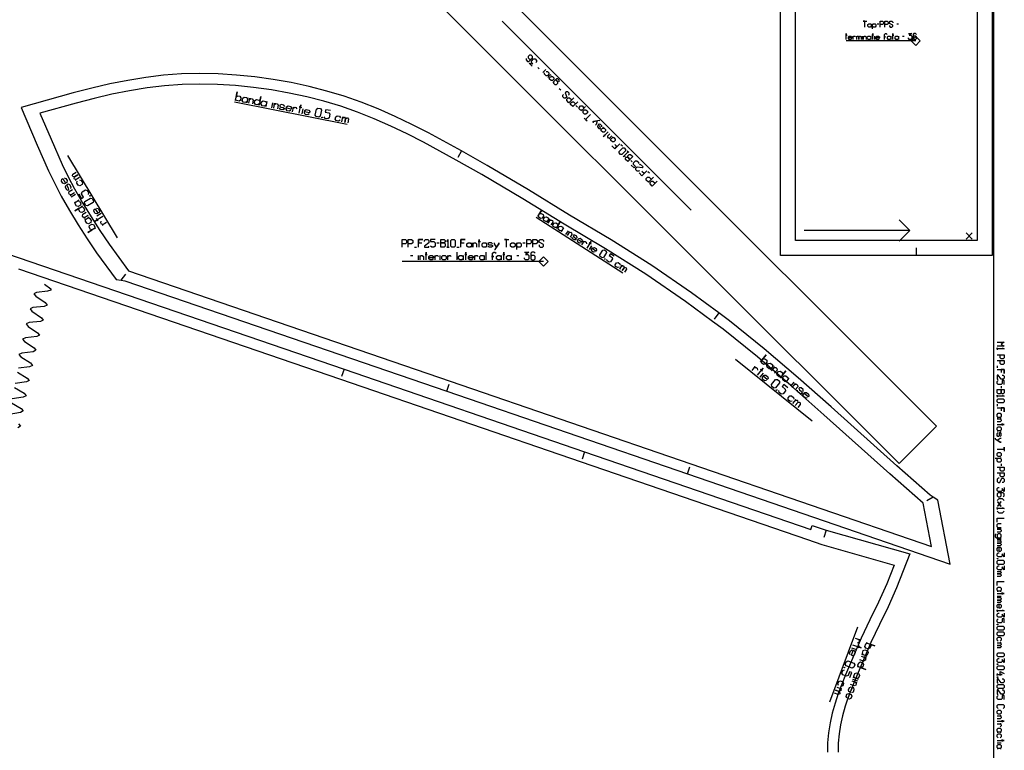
# Model space of a CAD drawing. Extents: x 0 to 3042, y 0 to 1350.
# Tile 12 of 13: x 2391 to 3042, y 541 to 1024. Entities that reach past the tile are written whole.
import ezdxf

# ---------------------------------------------------------------- set-up
doc = ezdxf.new("R2010")
doc.units = 0

msp = doc.modelspace()

# ---------------------------------------------------------------- linework, layer by layer
for p, q in [((2835.317, 898.322), (2710.309, 1023.329)), ((2958.305, 1021.551), (2959.416, 1021.551)), ((2971.361, 1021.551), (2972.472, 1021.551)), ((2948.444, 1011.217), (2948.444, 1013.44)), ((2956.777, 1011.217), (2956.777, 1013.44)), ((2975.111, 1013.44), (2976.222, 1013.44)), ((2734.864, 991.702), (2733.922, 992.645)), ((2739.107, 991.23), (2737.221, 989.345)), ((2742.407, 987.931), (2740.521, 986.045)), ((2749.007, 977.56), (2748.064, 978.503)), ((2533.381, 969.929), (2607.717, 955.026)), ((2760.085, 966.482), (2759.142, 967.425)), ((2789.783, 940.555), (2788.84, 941.497)), ((2455.98, 879.887), (2423.147, 934.446)), ((2683.419, 937.393), (2680.959, 933.04)), ((2796.383, 930.184), (2795.44, 931.127)), ((2807.697, 922.641), (2806.754, 923.584)), ((2732.764, 893.525), (2790.152, 856.8)), ((2979.896, 884.685), (2909.946, 884.685)), ((2652.296, 873.752), (2653.774, 873.752)), ((2667.079, 876.708), (2668.557, 876.708)), ((2680.383, 873.752), (2681.861, 873.752)), ((2723.992, 876.708), (2725.47, 876.708)), ((2984.372, 868.22), (2984.372, 873.219)), ((2649.709, 868.23), (2651.187, 868.23)), ((2654.883, 865.274), (2654.883, 868.23)), ((2669.296, 865.274), (2669.296, 868.23)), ((2680.383, 870.447), (2680.383, 865.274)), ((2699.6, 870.447), (2699.6, 865.274)), ((2719.926, 868.23), (2721.405, 868.23)), ((2458.433, 851.808), (2461.412, 855.824)), ((2853.578, 830.198), (2850.597, 826.184)), ((2864.542, 799.677), (2915.264, 758.751)), ((3037.706, 795.133), (3037.706, 793.8)), ((2605.786, 792.989), (2604.158, 788.262)), ((2673.73, 778.354), (2675.356, 783.083)), ((3040.372, 781.8), (3040.372, 780.466)), ((3037.706, 769.8), (3037.706, 768.466)), ((2764.83, 738.263), (2763.205, 733.535)), ((3040.372, 730.466), (3040.372, 729.133)), ((2832.771, 723.718), (2834.396, 728.447)), ((2995.397, 708.313), (2991.057, 705.832)), ((2924.605, 686.508), (2923.109, 681.737)), ((3037.706, 680.466), (3040.372, 680.466)), ((3037.706, 642.866), (3040.372, 642.866)), ((2945.361, 622.321), (2926.72, 572.708)), ((3037.706, 545.733), (3040.372, 545.733))]:
    msp.add_line(p, q)
for points in [[(7, 0), (3035.373, 0), (3035.373, 1350), (7, 1350), (7, 0)], [(3034.373, 1108.22), (3034.371, 868.221), (2984.372, 868.22), (2894.372, 868.221), (2894.373, 1108.22), (2894.372, 1348.221), (2984.372, 1348.22), (3034.371, 1348.221), (3034.373, 1108.22)], [(2972.783, 730.592), (2569.732, 1133.642), (2594.48, 1158.391), (2997.531, 755.34), (2972.783, 730.592)], [(2952.749, 1019.329), (2952.194, 1019.884), (2952.194, 1020.995), (2952.749, 1021.551), (2953.861, 1021.551), (2954.416, 1020.995), (2954.416, 1019.884), (2953.861, 1019.329), (2952.749, 1019.329)], [(2952.333, 1011.217), (2951.777, 1011.773), (2951.777, 1012.884), (2952.333, 1013.44), (2953.444, 1013.44), (2953.999, 1012.884), (2953.999, 1013.44), (2953.999, 1011.217), (2953.999, 1011.773), (2953.444, 1011.217), (2952.333, 1011.217)], [(2965.666, 1011.217), (2965.111, 1011.773), (2965.111, 1012.884), (2965.666, 1013.44), (2966.777, 1013.44), (2967.333, 1012.884), (2967.333, 1013.44), (2967.333, 1011.217), (2967.333, 1011.773), (2966.777, 1011.217), (2965.666, 1011.217)], [(2970.666, 1011.217), (2970.111, 1011.773), (2970.111, 1012.884), (2970.666, 1013.44), (2971.777, 1013.44), (2972.333, 1012.884), (2972.333, 1013.44), (2972.333, 1011.217), (2972.333, 1011.773), (2971.777, 1011.217), (2970.666, 1011.217)], [(3006.594, 664.001), (2998.452, 706.334), (2995.397, 708.313), (2993.256, 709.701), (2971.316, 729.006), (2927.777, 768.05), (2905.952, 787.385), (2883.615, 806.421), (2860.643, 824.947), (2853.578, 830.198), (2835.572, 843.552), (2809.255, 861.664), (2782.353, 878.528), (2754.9, 894.992), (2727.732, 911.641), (2700.332, 927.833), (2683.419, 937.393), (2661.581, 949.402), (2650.679, 954.958), (2639.557, 960.258), (2628.352, 965.177), (2617.123, 969.639), (2605.801, 973.618), (2594.368, 977.07), (2582.689, 980.059), (2570.821, 982.622), (2558.797, 984.751), (2546.719, 986.423), (2534.605, 987.632), (2522.444, 988.369), (2510.324, 988.618), (2498.296, 988.367), (2486.47, 987.54), (2474.622, 986.106), (2462.7, 984.134), (2450.869, 981.737), (2438.868, 978.943), (2426.684, 975.82), (2392.202, 966.264), (2402.775, 941.27), (2410.346, 924.214), (2414.43, 915.774), (2418.753, 907.546), (2424.234, 897.924), (2429.948, 888.53), (2435.934, 879.238), (2442.144, 870.076), (2455.001, 852.26), (2458.433, 851.808), (2460.835, 851.492), (2673.73, 778.354), (2832.771, 723.718), (3006.594, 664.001)], [(2744.528, 985.809), (2744.528, 984.867), (2743.585, 983.924), (2742.643, 983.924), (2741.7, 984.867), (2741.7, 985.809), (2741.228, 985.338), (2743.114, 987.224), (2742.643, 986.752), (2743.585, 986.752), (2744.528, 985.809)], [(2766.684, 963.653), (2766.684, 962.711), (2765.741, 961.768), (2764.799, 961.768), (2763.856, 962.711), (2763.856, 963.653), (2764.799, 964.596), (2765.741, 964.596), (2766.684, 963.653)], [(2778.705, 951.633), (2778.705, 950.69), (2777.762, 949.747), (2776.819, 949.747), (2775.877, 950.69), (2775.877, 951.633), (2775.405, 951.161), (2777.291, 953.047), (2776.819, 952.575), (2777.762, 952.575), (2778.705, 951.633)], [(2785.069, 945.269), (2785.069, 944.326), (2784.126, 943.383), (2783.183, 943.383), (2782.241, 944.326), (2782.241, 945.269), (2781.769, 944.797), (2783.655, 946.683), (2783.183, 946.212), (2784.126, 946.212), (2785.069, 945.269)], [(2791.904, 938.433), (2791.904, 937.491), (2789.547, 935.134), (2788.605, 935.134), (2787.662, 936.076), (2787.662, 937.019), (2790.019, 939.376), (2790.962, 939.376), (2791.904, 938.433)], [(2796.619, 933.719), (2793.319, 930.419), (2791.904, 931.834), (2791.904, 932.777), (2792.376, 933.248), (2793.319, 933.248), (2794.733, 931.834), (2793.319, 933.248), (2793.319, 934.191), (2794.262, 935.134), (2795.204, 935.134), (2796.619, 933.719)], [(2669.666, 873.752), (2669.666, 878.926), (2671.883, 878.926), (2672.622, 878.187), (2672.622, 877.447), (2671.883, 876.708), (2669.666, 876.708), (2671.883, 876.708), (2672.622, 875.969), (2672.622, 874.491), (2671.883, 873.752), (2669.666, 873.752)], [(2677.057, 873.752), (2676.318, 874.491), (2676.318, 878.187), (2677.057, 878.926), (2678.535, 878.926), (2679.274, 878.187), (2679.274, 874.491), (2678.535, 873.752), (2677.057, 873.752)], [(2687.774, 873.752), (2687.035, 874.491), (2687.035, 875.969), (2687.774, 876.708), (2689.252, 876.708), (2689.992, 875.969), (2689.992, 876.708), (2689.992, 873.752), (2689.992, 874.491), (2689.252, 873.752), (2687.774, 873.752)], [(2697.752, 873.752), (2697.013, 874.491), (2697.013, 875.969), (2697.752, 876.708), (2699.231, 876.708), (2699.97, 875.969), (2699.97, 876.708), (2699.97, 873.752), (2699.97, 874.491), (2699.231, 873.752), (2697.752, 873.752)], [(2716.6, 873.752), (2715.861, 874.491), (2715.861, 875.969), (2716.6, 876.708), (2718.079, 876.708), (2718.818, 875.969), (2718.818, 874.491), (2718.079, 873.752), (2716.6, 873.752)], [(2671.144, 865.274), (2670.405, 866.013), (2670.405, 867.491), (2671.144, 868.23), (2672.622, 868.23), (2673.361, 867.491), (2673.361, 866.013), (2672.622, 865.274), (2671.144, 865.274)], [(2682.231, 865.274), (2681.492, 866.013), (2681.492, 867.491), (2682.231, 868.23), (2683.709, 868.23), (2684.448, 867.491), (2684.448, 868.23), (2684.448, 865.274), (2684.448, 866.013), (2683.709, 865.274), (2682.231, 865.274)], [(2696.274, 865.274), (2695.535, 866.013), (2695.535, 867.491), (2696.274, 868.23), (2697.752, 868.23), (2698.492, 867.491), (2698.492, 868.23), (2698.492, 865.274), (2698.492, 866.013), (2697.752, 865.274), (2696.274, 865.274)], [(2707.361, 865.274), (2706.622, 866.013), (2706.622, 867.491), (2707.361, 868.23), (2708.839, 868.23), (2709.579, 867.491), (2709.579, 868.23), (2709.579, 865.274), (2709.579, 866.013), (2708.839, 865.274), (2707.361, 865.274)], [(2714.013, 865.274), (2713.274, 866.013), (2713.274, 867.491), (2714.013, 868.23), (2715.492, 868.23), (2716.231, 867.491), (2716.231, 868.23), (2716.231, 865.274), (2716.231, 866.013), (2715.492, 865.274), (2714.013, 865.274)], [(3037.706, 779.466), (3042.372, 779.466), (3042.372, 777.466), (3041.706, 776.8), (3041.039, 776.8), (3040.372, 777.466), (3040.372, 779.466), (3040.372, 777.466), (3039.706, 776.8), (3038.372, 776.8), (3037.706, 777.466), (3037.706, 779.466)], [(3037.706, 772.8), (3038.372, 773.466), (3041.706, 773.466), (3042.372, 772.8), (3042.372, 771.466), (3041.706, 770.8), (3038.372, 770.8), (3037.706, 771.466), (3037.706, 772.8)], [(3037.706, 763.133), (3038.372, 763.8), (3039.706, 763.8), (3040.372, 763.133), (3040.372, 761.8), (3039.706, 761.133), (3040.372, 761.133), (3037.706, 761.133), (3038.372, 761.133), (3037.706, 761.8), (3037.706, 763.133)], [(3037.706, 754.133), (3038.372, 754.8), (3039.706, 754.8), (3040.372, 754.133), (3040.372, 752.8), (3039.706, 752.133), (3040.372, 752.133), (3037.706, 752.133), (3038.372, 752.133), (3037.706, 752.8), (3037.706, 754.133)], [(3037.706, 737.133), (3038.372, 737.8), (3039.706, 737.8), (3040.372, 737.133), (3040.372, 735.8), (3039.706, 735.133), (3038.372, 735.133), (3037.706, 735.8), (3037.706, 737.133)], [(3037.706, 667.8), (3038.039, 667.8), (3038.039, 667.533), (3037.706, 667.533), (3037.706, 667.8)], [(3037.706, 665.866), (3038.372, 666.533), (3041.706, 666.533), (3042.372, 665.866), (3042.372, 664.533), (3041.706, 663.866), (3038.372, 663.866), (3037.706, 664.533), (3037.706, 665.866)], [(3037.706, 648.2), (3038.372, 648.866), (3039.706, 648.866), (3040.372, 648.2), (3040.372, 646.866), (3039.706, 646.2), (3040.372, 646.2), (3037.706, 646.2), (3038.372, 646.2), (3037.706, 646.866), (3037.706, 648.2)], [(3037.706, 624.2), (3038.039, 624.2), (3038.039, 623.933), (3037.706, 623.933), (3037.706, 624.2)], [(3037.706, 622.266), (3038.372, 622.933), (3041.706, 622.933), (3042.372, 622.266), (3042.372, 620.933), (3041.706, 620.266), (3038.372, 620.266), (3037.706, 620.933), (3037.706, 622.266)], [(3037.706, 618.6), (3038.372, 619.266), (3041.706, 619.266), (3042.372, 618.6), (3042.372, 617.266), (3041.706, 616.6), (3038.372, 616.6), (3037.706, 617.266), (3037.706, 618.6)], [(3037.706, 604.6), (3038.372, 605.266), (3041.706, 605.266), (3042.372, 604.6), (3042.372, 603.266), (3041.706, 602.6), (3038.372, 602.6), (3037.706, 603.266), (3037.706, 604.6)], [(3037.706, 597.933), (3038.039, 597.933), (3038.039, 597.666), (3037.706, 597.666), (3037.706, 597.933)], [(3037.706, 596), (3038.372, 596.666), (3041.706, 596.666), (3042.372, 596), (3042.372, 594.666), (3041.706, 594), (3038.372, 594), (3037.706, 594.666), (3037.706, 596)], [(3037.706, 589.333), (3038.039, 589.333), (3038.039, 589.066), (3037.706, 589.066), (3037.706, 589.333)], [(3037.706, 583.733), (3038.372, 584.4), (3041.706, 584.4), (3042.372, 583.733), (3042.372, 582.4), (3041.706, 581.733), (3038.372, 581.733), (3037.706, 582.4), (3037.706, 583.733)], [(3037.706, 566.733), (3038.372, 567.4), (3039.706, 567.4), (3040.372, 566.733), (3040.372, 565.4), (3039.706, 564.733), (3038.372, 564.733), (3037.706, 565.4), (3037.706, 566.733)], [(3037.706, 554.733), (3038.372, 555.4), (3039.706, 555.4), (3040.372, 554.733), (3040.372, 553.4), (3039.706, 552.733), (3040.372, 552.733), (3037.706, 552.733), (3038.372, 552.733), (3037.706, 553.4), (3037.706, 554.733)], [(3037.706, 544.066), (3038.372, 544.733), (3039.706, 544.733), (3040.372, 544.066), (3040.372, 542.733), (3039.706, 542.066), (3040.372, 542.066), (3037.706, 542.066), (3038.372, 542.066), (3037.706, 542.733), (3037.706, 544.066)]]:
    msp.add_lwpolyline(points, close=True)
for points in [[(2950.249, 1019.329), (2950.249, 1023.217), (2949.138, 1023.217), (2951.361, 1023.217)], [(2960.249, 1019.329), (2960.249, 1023.217), (2961.916, 1023.217), (2962.472, 1022.662), (2962.472, 1021.551), (2961.916, 1020.995), (2960.249, 1020.995)], [(2963.305, 1019.329), (2963.305, 1023.217), (2964.972, 1023.217), (2965.527, 1022.662), (2965.527, 1021.551), (2964.972, 1020.995), (2963.305, 1020.995)], [(2966.361, 1020.44), (2966.361, 1019.884), (2966.916, 1019.329), (2968.027, 1019.329), (2968.583, 1019.884), (2968.583, 1020.717), (2966.361, 1021.829), (2966.361, 1022.662), (2966.916, 1023.217), (2968.027, 1023.217), (2968.583, 1022.662), (2968.583, 1022.106)], [(2955.249, 1018.217), (2955.249, 1021.551), (2955.249, 1020.995), (2955.805, 1021.551), (2956.916, 1021.551), (2957.472, 1020.995), (2957.472, 1019.884), (2956.916, 1019.329), (2955.805, 1019.329), (2955.249, 1019.884)], [(2937.888, 1011.217), (2937.888, 1015.106), (2937.888, 1013.995), (2937.333, 1013.995), (2938.444, 1013.995)], [(2941.499, 1011.773), (2940.944, 1011.217), (2939.833, 1011.217), (2939.277, 1011.773), (2939.277, 1012.884), (2939.833, 1013.44), (2940.944, 1013.44), (2941.499, 1012.884), (2941.499, 1012.329), (2939.277, 1012.329)], [(2942.333, 1011.217), (2942.333, 1013.44), (2942.333, 1012.884), (2942.888, 1013.44), (2943.444, 1013.44), (2943.999, 1012.884)], [(2944.833, 1011.217), (2944.833, 1013.44), (2944.833, 1012.884), (2945.388, 1013.44), (2945.666, 1013.44), (2946.222, 1012.884), (2946.222, 1011.217), (2946.222, 1012.884), (2946.777, 1013.44), (2947.055, 1013.44), (2947.611, 1012.884), (2947.611, 1011.217)], [(2949.277, 1011.217), (2949.277, 1013.44), (2949.277, 1012.884), (2949.833, 1013.44), (2950.388, 1013.44), (2950.944, 1012.884), (2950.944, 1011.217)], [(2955.388, 1011.217), (2955.388, 1015.106), (2955.388, 1013.995), (2954.833, 1013.995), (2955.944, 1013.995)], [(2959.833, 1011.773), (2959.277, 1011.217), (2958.166, 1011.217), (2957.611, 1011.773), (2957.611, 1012.884), (2958.166, 1013.44), (2959.277, 1013.44), (2959.833, 1012.884), (2959.833, 1012.329), (2957.611, 1012.329)], [(2963.166, 1011.217), (2963.166, 1012.884), (2963.722, 1012.884), (2962.611, 1012.884), (2963.166, 1012.884), (2963.166, 1014.551), (2963.722, 1015.106), (2964.277, 1015.106), (2964.833, 1014.551)], [(2968.722, 1011.217), (2968.722, 1015.106), (2968.722, 1013.995), (2968.166, 1013.995), (2969.277, 1013.995)], [(2978.999, 1015.106), (2981.222, 1015.106), (2979.555, 1013.995), (2980.666, 1013.995), (2981.222, 1013.44), (2981.222, 1011.773), (2980.666, 1011.217), (2979.555, 1011.217), (2978.999, 1011.773), (2978.999, 1012.329)], [(2984.277, 1014.551), (2983.722, 1015.106), (2982.611, 1015.106), (2982.055, 1014.551), (2982.055, 1011.773), (2982.611, 1011.217), (2983.722, 1011.217), (2984.277, 1011.773), (2984.277, 1012.884), (2983.722, 1013.44), (2982.611, 1013.44), (2982.055, 1012.884)], [(2726.143, 998.537), (2726.143, 997.594), (2727.086, 996.652), (2728.029, 996.652), (2730.386, 999.009), (2730.386, 999.951), (2729.443, 1000.894), (2728.5, 1000.894), (2727.558, 999.951), (2727.558, 999.009), (2728.5, 998.066), (2729.443, 998.066)], [(2730.15, 993.587), (2728.265, 995.473), (2730.622, 995.002), (2729.679, 995.944), (2729.679, 996.887), (2731.093, 998.301), (2732.036, 998.301), (2732.979, 997.359), (2732.979, 996.416), (2732.507, 995.944)], [(2739.343, 990.052), (2740.285, 990.052), (2741.228, 989.109), (2741.228, 988.166), (2740.285, 987.224), (2739.343, 987.224), (2738.4, 988.166), (2738.4, 989.109)], [(2748.064, 983.217), (2748.064, 984.159), (2747.121, 985.102), (2746.178, 985.102), (2743.821, 982.745), (2744.292, 983.217), (2744.292, 982.274), (2745.235, 981.331), (2746.178, 981.331), (2747.121, 982.274), (2747.121, 983.217), (2746.178, 984.159), (2745.235, 984.159)], [(2754.192, 974.26), (2754.663, 974.731), (2754.663, 975.674), (2753.721, 976.617), (2752.778, 976.617), (2752.071, 975.91), (2753.013, 973.081), (2752.306, 972.374), (2751.364, 972.374), (2750.421, 973.317), (2750.421, 974.26), (2750.892, 974.731)], [(2757.728, 972.61), (2754.428, 969.31), (2753.013, 970.724), (2753.013, 971.667), (2753.956, 972.61), (2754.899, 972.61), (2756.313, 971.196)], [(2760.32, 970.017), (2757.02, 966.717), (2755.606, 968.132), (2755.606, 969.075), (2756.549, 970.017), (2757.492, 970.017), (2758.906, 968.603)], [(2765.506, 966.718), (2762.677, 963.889), (2763.149, 964.36), (2762.206, 964.36), (2761.263, 965.303), (2761.263, 966.246), (2762.206, 967.189), (2763.149, 967.189), (2764.091, 966.246), (2764.091, 965.303)], [(2768.806, 961.532), (2765.506, 958.232), (2766.449, 957.289), (2764.563, 959.175)], [(2774.934, 957.289), (2774.604, 957.619), (2770.691, 956.818), (2770.22, 956.347), (2770.691, 956.818), (2773.048, 957.289), (2772.577, 954.932), (2772.105, 954.461)], [(2773.284, 954.225), (2773.284, 953.283), (2774.227, 952.34), (2775.028, 952.198), (2775.405, 952.575), (2775.17, 953.283), (2774.227, 954.225), (2773.991, 954.932), (2774.368, 955.31), (2775.17, 955.168), (2776.112, 954.225), (2776.112, 953.283)], [(2780.355, 949.983), (2777.055, 946.683), (2777.998, 947.626), (2778.469, 947.154), (2777.527, 948.097)], [(2782.948, 947.39), (2781.062, 945.504), (2781.534, 945.976), (2780.591, 945.976), (2780.119, 946.447), (2780.119, 947.39), (2781.534, 948.804)], [(2788.133, 942.205), (2784.833, 938.905), (2782.948, 940.79), (2784.833, 938.905), (2786.248, 940.319), (2784.833, 941.733)], [(2791.669, 933.955), (2790.255, 933.484), (2793.554, 936.783), (2794.026, 936.312), (2793.083, 937.255)], [(2795.676, 928.062), (2797.561, 926.177), (2798.504, 927.12), (2797.09, 928.534), (2797.09, 929.477), (2798.504, 930.891), (2799.447, 930.891), (2800.39, 929.948), (2800.39, 929.005)], [(2801.097, 924.527), (2800.626, 924.056), (2799.683, 924.056), (2798.74, 924.998), (2798.74, 925.941), (2799.683, 926.884), (2802.983, 926.413), (2803.454, 926.884), (2801.568, 928.77), (2801.097, 928.298)], [(2806.047, 924.291), (2802.747, 920.991), (2800.861, 922.877), (2802.747, 920.991), (2804.161, 922.406), (2802.747, 923.82)], [(2810.289, 920.049), (2806.99, 916.749), (2805.575, 918.163), (2805.575, 919.106), (2806.518, 920.049), (2807.461, 920.049), (2808.875, 918.634)], [(2812.882, 917.456), (2809.582, 914.156), (2808.168, 915.57), (2808.168, 916.513), (2809.111, 917.456), (2810.054, 917.456), (2811.468, 916.042)], [(2972.824, 877.614), (2979.896, 884.685), (2972.824, 891.757)], [(2644.166, 873.752), (2644.166, 878.926), (2646.383, 878.926), (2647.122, 878.187), (2647.122, 876.708), (2646.383, 875.969), (2644.166, 875.969)], [(2648.231, 873.752), (2648.231, 878.926), (2650.448, 878.926), (2651.187, 878.187), (2651.187, 876.708), (2650.448, 875.969), (2648.231, 875.969)], [(2654.883, 873.752), (2654.883, 878.926), (2657.839, 878.926), (2654.883, 878.926), (2654.883, 876.708), (2657.1, 876.708)], [(2658.948, 877.447), (2658.948, 878.187), (2659.687, 878.926), (2661.166, 878.926), (2661.905, 878.187), (2661.905, 876.708), (2658.948, 874.491), (2658.948, 873.752), (2661.905, 873.752), (2661.905, 874.491)], [(2665.97, 878.926), (2663.013, 878.926), (2663.013, 877.447), (2665.231, 877.447), (2665.97, 876.708), (2665.97, 874.491), (2665.231, 873.752), (2663.752, 873.752), (2663.013, 874.491)], [(2673.731, 877.447), (2674.47, 878.926), (2674.47, 873.752), (2673.731, 873.752), (2675.209, 873.752)], [(2682.97, 873.752), (2682.97, 878.926), (2685.926, 878.926), (2682.97, 878.926), (2682.97, 876.708), (2685.187, 876.708)], [(2691.1, 873.752), (2691.1, 876.708), (2691.1, 875.969), (2691.839, 876.708), (2692.579, 876.708), (2693.318, 875.969), (2693.318, 873.752)], [(2695.166, 873.752), (2695.166, 878.926), (2695.166, 877.447), (2694.426, 877.447), (2695.905, 877.447)], [(2704.035, 875.969), (2703.296, 876.708), (2701.818, 876.708), (2701.079, 876.191), (2701.079, 875.6), (2701.818, 875.23), (2703.296, 875.23), (2704.035, 874.86), (2704.035, 874.269), (2703.296, 873.752), (2701.818, 873.752), (2701.079, 874.491)], [(2705.144, 872.274), (2705.661, 872.274), (2708.1, 875.969), (2708.1, 876.708), (2708.1, 875.969), (2706.622, 873.752), (2705.144, 875.969), (2705.144, 876.708)], [(2713.274, 873.752), (2713.274, 878.926), (2711.796, 878.926), (2714.752, 878.926)], [(2719.926, 872.274), (2719.926, 876.708), (2719.926, 875.969), (2720.666, 876.708), (2722.144, 876.708), (2722.883, 875.969), (2722.883, 874.491), (2722.144, 873.752), (2720.666, 873.752), (2719.926, 874.491)], [(2726.579, 873.752), (2726.579, 878.926), (2728.796, 878.926), (2729.535, 878.187), (2729.535, 876.708), (2728.796, 875.969), (2726.579, 875.969)], [(2730.644, 873.752), (2730.644, 878.926), (2732.861, 878.926), (2733.6, 878.187), (2733.6, 876.708), (2732.861, 875.969), (2730.644, 875.969)], [(2734.709, 875.23), (2734.709, 874.491), (2735.448, 873.752), (2736.926, 873.752), (2737.666, 874.491), (2737.666, 875.6), (2734.709, 877.078), (2734.709, 878.187), (2735.448, 878.926), (2736.926, 878.926), (2737.666, 878.187), (2737.666, 877.447)], [(2382.544, 869.549), (2605.786, 792.989), (2764.83, 738.263), (2914.445, 686.829), (2915.421, 689.666), (2924.605, 686.508), (2979.955, 670.793), (2971.155, 648.246), (2965.615, 635.852), (2959.788, 624.097), (2954.176, 612.181), (2943.867, 588.031), (2939.184, 576.068), (2937.117, 569.974), (2935.358, 563.743), (2934.042, 557.729), (2933.093, 551.631), (2932.542, 545.459), (2932.427, 539.514)], [(2655.992, 865.274), (2655.992, 868.23), (2655.992, 867.491), (2656.731, 868.23), (2657.47, 868.23), (2658.209, 867.491), (2658.209, 865.274)], [(2660.057, 865.274), (2660.057, 870.447), (2660.057, 868.969), (2659.318, 868.969), (2660.796, 868.969)], [(2664.861, 866.013), (2664.122, 865.274), (2662.644, 865.274), (2661.905, 866.013), (2661.905, 867.491), (2662.644, 868.23), (2664.122, 868.23), (2664.861, 867.491), (2664.861, 866.752), (2661.905, 866.752)], [(2665.97, 865.274), (2665.97, 868.23), (2665.97, 867.491), (2666.709, 868.23), (2667.448, 868.23), (2668.187, 867.491)], [(2674.47, 865.274), (2674.47, 868.23), (2674.47, 867.491), (2675.209, 868.23), (2675.948, 868.23), (2676.687, 867.491)], [(2686.296, 865.274), (2686.296, 870.447), (2686.296, 868.969), (2685.557, 868.969), (2687.035, 868.969)], [(2691.1, 866.013), (2690.361, 865.274), (2688.883, 865.274), (2688.144, 866.013), (2688.144, 867.491), (2688.883, 868.23), (2690.361, 868.23), (2691.1, 867.491), (2691.1, 866.752), (2688.144, 866.752)], [(2692.209, 865.274), (2692.209, 868.23), (2692.209, 867.491), (2692.948, 868.23), (2693.687, 868.23), (2694.426, 867.491)], [(2704.035, 865.274), (2704.035, 867.491), (2704.774, 867.491), (2703.296, 867.491), (2704.035, 867.491), (2704.035, 869.708), (2704.774, 870.447), (2705.513, 870.447), (2706.252, 869.708)], [(2711.426, 865.274), (2711.426, 870.447), (2711.426, 868.969), (2710.687, 868.969), (2712.166, 868.969)], [(2725.1, 870.447), (2728.057, 870.447), (2725.839, 868.969), (2727.318, 868.969), (2728.057, 868.23), (2728.057, 866.013), (2727.318, 865.274), (2725.839, 865.274), (2725.1, 866.013), (2725.1, 866.752)], [(2732.122, 869.708), (2731.383, 870.447), (2729.905, 870.447), (2729.166, 869.708), (2729.166, 866.013), (2729.905, 865.274), (2731.383, 865.274), (2732.122, 866.013), (2732.122, 867.491), (2731.383, 868.23), (2729.905, 868.23), (2729.166, 867.491)], [(3037.706, 810.8), (3042.373, 810.8), (3040.373, 809.466), (3042.373, 808.133), (3037.706, 808.133)], [(3041.039, 807.133), (3042.373, 806.466), (3037.706, 806.466), (3037.706, 807.133), (3037.706, 805.8)], [(3037.706, 802.466), (3042.373, 802.466), (3042.373, 800.466), (3041.706, 799.8), (3040.373, 799.8), (3039.706, 800.466), (3039.706, 802.466)], [(3037.706, 798.8), (3042.373, 798.8), (3042.373, 796.8), (3041.706, 796.133), (3040.373, 796.133), (3039.706, 796.8), (3039.706, 798.8)], [(3037.706, 792.8), (3042.373, 792.8), (3042.373, 790.133), (3042.373, 792.8), (3040.373, 792.8), (3040.373, 790.8)], [(3041.039, 789.133), (3041.706, 789.133), (3042.372, 788.466), (3042.372, 787.133), (3041.706, 786.466), (3040.372, 786.466), (3038.372, 789.133), (3037.706, 789.133), (3037.706, 786.466), (3038.372, 786.466)], [(3042.372, 782.8), (3042.372, 785.466), (3041.039, 785.466), (3041.039, 783.466), (3040.372, 782.8), (3038.372, 782.8), (3037.706, 783.466), (3037.706, 784.8), (3038.372, 785.466)], [(3041.039, 775.8), (3042.372, 775.133), (3037.706, 775.133), (3037.706, 775.8), (3037.706, 774.466)], [(3037.706, 767.466), (3042.372, 767.466), (3042.372, 764.8), (3042.372, 767.466), (3040.372, 767.466), (3040.372, 765.466)], [(3037.706, 760.133), (3040.372, 760.133), (3039.706, 760.133), (3040.372, 759.466), (3040.372, 758.8), (3039.706, 758.133), (3037.706, 758.133)], [(3037.706, 756.466), (3042.372, 756.466), (3041.039, 756.466), (3041.039, 757.133), (3041.039, 755.8)], [(3039.706, 748.466), (3040.372, 749.133), (3040.372, 750.466), (3039.906, 751.133), (3039.372, 751.133), (3039.039, 750.466), (3039.039, 749.133), (3038.706, 748.466), (3038.172, 748.466), (3037.706, 749.133), (3037.706, 750.466), (3038.372, 751.133)], [(3036.372, 747.466), (3036.372, 747), (3039.706, 744.8), (3040.372, 744.8), (3039.706, 744.8), (3037.706, 746.133), (3039.706, 747.466), (3040.372, 747.466)], [(3037.706, 740.133), (3042.372, 740.133), (3042.372, 741.466), (3042.372, 738.8)], [(3036.372, 734.133), (3040.372, 734.133), (3039.706, 734.133), (3040.372, 733.466), (3040.372, 732.133), (3039.706, 731.466), (3038.372, 731.466), (3037.706, 732.133), (3037.706, 733.466), (3038.372, 734.133)], [(3037.706, 728.133), (3042.372, 728.133), (3042.372, 726.133), (3041.706, 725.466), (3040.372, 725.466), (3039.706, 726.133), (3039.706, 728.133)], [(3037.706, 724.466), (3042.372, 724.466), (3042.372, 722.466), (3041.706, 721.8), (3040.372, 721.8), (3039.706, 722.466), (3039.706, 724.466)], [(3039.039, 720.8), (3038.372, 720.8), (3037.706, 720.133), (3037.706, 718.8), (3038.372, 718.133), (3039.372, 718.133), (3040.706, 720.8), (3041.706, 720.8), (3042.372, 720.133), (3042.372, 718.8), (3041.706, 718.133), (3041.039, 718.133)], [(3042.372, 714.8), (3042.372, 712.133), (3041.039, 714.133), (3041.039, 712.8), (3040.372, 712.133), (3038.372, 712.133), (3037.706, 712.8), (3037.706, 714.133), (3038.372, 714.8), (3039.039, 714.8)], [(3041.706, 708.466), (3042.372, 709.133), (3042.372, 710.466), (3041.706, 711.133), (3038.372, 711.133), (3037.706, 710.466), (3037.706, 709.133), (3038.372, 708.466), (3039.706, 708.466), (3040.372, 709.133), (3040.372, 710.466), (3039.706, 711.133)], [(3037.706, 706.133), (3039.039, 707.466), (3041.039, 707.466), (3042.372, 706.133)], [(3037.706, 705.133), (3037.906, 705.133), (3040.172, 702.466), (3040.372, 702.466), (3040.172, 702.466), (3039.039, 703.8), (3040.172, 705.133), (3040.372, 705.133), (3040.172, 705.133), (3037.906, 702.466), (3037.706, 702.466)], [(3041.039, 701.466), (3042.372, 700.8), (3037.706, 700.8), (3037.706, 701.466), (3037.706, 700.133)], [(3042.372, 699.133), (3041.039, 697.8), (3039.039, 697.8), (3037.706, 699.133)], [(3037.706, 691.8), (3037.706, 694.466), (3042.372, 694.466)], [(3037.706, 688.133), (3040.372, 688.133), (3038.372, 688.133), (3037.706, 688.8), (3037.706, 690.133), (3038.372, 690.8), (3040.372, 690.8)], [(3037.039, 684.133), (3036.372, 683.466), (3036.372, 682.133), (3037.039, 681.466), (3040.372, 681.466), (3039.706, 681.466), (3040.372, 682.133), (3040.372, 683.466), (3039.706, 684.133), (3038.372, 684.133), (3037.706, 683.466), (3037.706, 682.133), (3038.372, 681.466)], [(3037.706, 687.133), (3040.372, 687.133), (3039.706, 687.133), (3040.372, 686.466), (3040.372, 685.8), (3039.706, 685.133), (3037.706, 685.133)], [(3037.706, 679.466), (3040.372, 679.466), (3039.706, 679.466), (3040.372, 678.8), (3040.372, 678.466), (3039.706, 677.8), (3037.706, 677.8), (3039.706, 677.8), (3040.372, 677.133), (3040.372, 676.8), (3039.706, 676.133), (3037.706, 676.133)], [(3038.372, 672.466), (3037.706, 673.133), (3037.706, 674.466), (3038.372, 675.133), (3039.706, 675.133), (3040.372, 674.466), (3040.372, 673.133), (3039.706, 672.466), (3039.039, 672.466), (3039.039, 675.133)], [(3042.372, 671.466), (3042.372, 668.8), (3041.039, 670.8), (3041.039, 669.466), (3040.372, 668.8), (3038.372, 668.8), (3037.706, 669.466), (3037.706, 670.8), (3038.372, 671.466), (3039.039, 671.466)], [(3042.372, 662.866), (3042.372, 660.2), (3041.039, 662.2), (3041.039, 660.866), (3040.372, 660.2), (3038.372, 660.2), (3037.706, 660.866), (3037.706, 662.2), (3038.372, 662.866), (3039.039, 662.866)], [(3037.706, 659.2), (3040.372, 659.2), (3039.706, 659.2), (3040.372, 658.533), (3040.372, 658.2), (3039.706, 657.533), (3037.706, 657.533), (3039.706, 657.533), (3040.372, 656.866), (3040.372, 656.533), (3039.706, 655.866), (3037.706, 655.866)], [(3037.706, 649.866), (3037.706, 652.533), (3042.372, 652.533)], [(3037.706, 644.533), (3042.372, 644.533), (3041.039, 644.533), (3041.039, 645.2), (3041.039, 643.866)], [(3037.706, 641.866), (3040.372, 641.866), (3039.706, 641.866), (3040.372, 641.2), (3040.372, 640.866), (3039.706, 640.2), (3037.706, 640.2), (3039.706, 640.2), (3040.372, 639.533), (3040.372, 639.2), (3039.706, 638.533), (3037.706, 638.533)], [(3038.372, 634.866), (3037.706, 635.533), (3037.706, 636.866), (3038.372, 637.533), (3039.706, 637.533), (3040.372, 636.866), (3040.372, 635.533), (3039.706, 634.866), (3039.039, 634.866), (3039.039, 637.533)], [(3041.039, 633.866), (3042.372, 633.2), (3037.706, 633.2), (3037.706, 633.866), (3037.706, 632.533)], [(3042.372, 631.533), (3042.372, 628.866), (3041.039, 630.866), (3041.039, 629.533), (3040.372, 628.866), (3038.372, 628.866), (3037.706, 629.533), (3037.706, 630.866), (3038.372, 631.533), (3039.039, 631.533)], [(3042.372, 625.2), (3042.372, 627.866), (3041.039, 627.866), (3041.039, 625.866), (3040.372, 625.2), (3038.372, 625.2), (3037.706, 625.866), (3037.706, 627.2), (3038.372, 627.866)], [(3038.372, 612.933), (3037.706, 613.6), (3037.706, 614.933), (3038.372, 615.6), (3039.706, 615.6), (3040.372, 614.933), (3040.372, 613.6), (3039.706, 612.933)], [(3037.706, 611.933), (3040.372, 611.933), (3039.706, 611.933), (3040.372, 611.266), (3040.372, 610.933), (3039.706, 610.266), (3037.706, 610.266), (3039.706, 610.266), (3040.372, 609.6), (3040.372, 609.266), (3039.706, 608.6), (3037.706, 608.6)], [(3042.372, 601.6), (3042.372, 598.933), (3041.039, 600.933), (3041.039, 599.6), (3040.372, 598.933), (3038.372, 598.933), (3037.706, 599.6), (3037.706, 600.933), (3038.372, 601.6), (3039.039, 601.6)], [(3037.706, 591.666), (3037.706, 590.333), (3037.706, 591), (3041.039, 591), (3039.706, 591), (3039.706, 590.333), (3039.706, 593), (3042.372, 591.666)], [(3041.039, 588.066), (3041.706, 588.066), (3042.372, 587.4), (3042.372, 586.066), (3041.706, 585.4), (3040.372, 585.4), (3038.372, 588.066), (3037.706, 588.066), (3037.706, 585.4), (3038.372, 585.4)], [(3041.039, 580.733), (3041.706, 580.733), (3042.372, 580.066), (3042.372, 578.733), (3041.706, 578.066), (3040.372, 578.066), (3038.372, 580.733), (3037.706, 580.733), (3037.706, 578.066), (3038.372, 578.066)], [(3042.372, 574.4), (3042.372, 577.066), (3041.039, 577.066), (3041.039, 575.066), (3040.372, 574.4), (3038.372, 574.4), (3037.706, 575.066), (3037.706, 576.4), (3038.372, 577.066)], [(3038.372, 568.4), (3037.706, 569.066), (3037.706, 570.4), (3038.372, 571.066), (3041.706, 571.066), (3042.372, 570.4), (3042.372, 569.066), (3041.706, 568.4)], [(3037.706, 563.733), (3040.372, 563.733), (3039.706, 563.733), (3040.372, 563.066), (3040.372, 562.4), (3039.706, 561.733), (3037.706, 561.733)], [(3037.706, 560.066), (3042.372, 560.066), (3041.039, 560.066), (3041.039, 560.733), (3041.039, 559.4)], [(3037.706, 558.4), (3040.372, 558.4), (3039.706, 558.4), (3040.372, 557.733), (3040.372, 557.066), (3039.706, 556.4)], [(3038.372, 549.066), (3037.706, 549.733), (3037.706, 551.066), (3038.372, 551.733), (3039.706, 551.733), (3040.372, 551.066), (3040.372, 549.733), (3039.706, 549.066)], [(3037.706, 547.4), (3042.372, 547.4), (3041.039, 547.4), (3041.039, 548.066), (3041.039, 546.733)]]:
    msp.add_lwpolyline(points)
at = {"layer": '1'}
for p, q in [((2983.769, 1010.218), (2937.842, 1010.218)), ((2558.022, 966.008), (2558.667, 969.226)), ((2578.135, 961.976), (2578.78, 965.194)), ((2428.198, 908.596), (2425.261, 906.829)), ((2445.144, 895.952), (2442.207, 894.184)), ((2752.499, 882.082), (2754.089, 884.567)), ((3017.073, 883.126), (3021.073, 879.126)), ((3017.073, 879.126), (3021.073, 883.126)), ((2768.026, 872.146), (2769.616, 874.63)), ((2737.666, 864.274), (2644.166, 864.274)), ((2880.887, 787.772), (2883.04, 790.441)), ((2901.174, 781.683), (2903.327, 784.352)), ((2941.312, 608.702), (2944.521, 607.496)), ((2942.062, 587.953), (2945.272, 586.747))]:
    msp.add_line(p, q, dxfattribs=at)
for points in [[(3024.373, 1108.22), (3024.373, 878.22), (2984.373, 878.22), (2904.373, 878.22), (2904.373, 1108.22), (2904.373, 1338.22), (2984.373, 1338.22), (3024.373, 1338.22), (3024.373, 1108.22)], [(2983.769, 1007.218), (2986.769, 1010.218), (2983.769, 1013.218), (2980.769, 1010.218), (2983.769, 1007.218)], [(2994.166, 675.674), (2988.633, 704.445), (2966.693, 723.751), (2923.104, 762.838), (2901.311, 782.146), (2879.076, 801.093), (2856.36, 819.413), (2849.406, 824.578), (2831.503, 837.858), (2805.413, 855.816), (2778.636, 872.596), (2751.301, 888.988), (2724.076, 905.672), (2696.772, 921.807), (2679.975, 931.299), (2658.307, 943.217), (2647.502, 948.721), (2636.645, 953.894), (2625.652, 958.72), (2614.67, 963.084), (2603.63, 966.966), (2592.49, 970.329), (2581.083, 973.248), (2569.473, 975.755), (2557.707, 977.838), (2545.892, 979.474), (2534.046, 980.656), (2522.161, 981.376), (2510.325, 981.619), (2498.613, 981.376), (2487.136, 980.574), (2475.615, 979.178), (2463.967, 977.251), (2452.262, 974.877), (2440.458, 972.125), (2428.554, 969.075), (2404.672, 962.456), (2411.986, 945.166), (2419.418, 928.42), (2423.358, 920.277), (2427.525, 912.346), (2432.851, 902.998), (2438.424, 893.837), (2444.277, 884.751), (2450.339, 875.807), (2463.11, 858.112), (2676.005, 784.975), (2835.046, 730.338), (2994.166, 675.674)], [(2534.692, 970.686), (2534.048, 971.651), (2533.887, 970.847), (2535.016, 976.478), (2534.371, 973.26), (2535.337, 973.904), (2536.946, 973.581), (2537.589, 972.615), (2537.266, 971.006), (2536.301, 970.363), (2534.692, 970.686)], [(2539.116, 969.798), (2538.473, 970.764), (2538.796, 972.373), (2539.762, 973.016), (2541.371, 972.694), (2542.014, 971.728), (2542.175, 972.533), (2541.53, 969.315), (2541.691, 970.119), (2540.725, 969.476), (2539.116, 969.798)], [(2547.161, 968.186), (2546.518, 969.151), (2546.841, 970.76), (2547.807, 971.404), (2549.416, 971.081), (2550.059, 970.115), (2550.704, 973.333), (2549.575, 967.702), (2549.736, 968.506), (2548.77, 967.863), (2547.161, 968.186)], [(2551.586, 967.298), (2550.943, 968.264), (2551.266, 969.873), (2552.231, 970.516), (2553.84, 970.194), (2554.484, 969.228), (2554.645, 970.033), (2554, 966.815), (2554.161, 967.619), (2553.195, 966.976), (2551.586, 967.298)], [(2587.387, 960.121), (2586.743, 961.087), (2587.55, 965.109), (2588.516, 965.753), (2590.125, 965.43), (2590.768, 964.464), (2589.961, 960.442), (2588.996, 959.799), (2587.387, 960.121)], [(2591.007, 959.395), (2591.087, 959.798), (2591.409, 959.733), (2591.329, 959.331), (2591.007, 959.395)], [(2440.062, 904.398), (2439.769, 903.222), (2436.097, 901.012), (2434.921, 901.304), (2434.037, 902.773), (2434.329, 903.949), (2438.001, 906.159), (2439.178, 905.867), (2440.062, 904.398)], [(2438.073, 907.703), (2437.706, 907.482), (2437.529, 907.776), (2437.896, 907.997), (2438.073, 907.703)], [(2431.734, 902.721), (2431.441, 901.545), (2429.973, 900.661), (2428.796, 900.953), (2427.912, 902.422), (2428.205, 903.598), (2427.47, 903.157), (2430.408, 904.924), (2429.674, 904.482), (2430.85, 904.19), (2431.734, 902.721)], [(2434.165, 898.682), (2433.872, 897.505), (2432.403, 896.622), (2431.227, 896.914), (2430.343, 898.383), (2430.636, 899.559), (2427.698, 897.791), (2432.839, 900.885), (2432.104, 900.443), (2433.281, 900.151), (2434.165, 898.682)], [(2438.584, 891.338), (2438.292, 890.161), (2436.823, 889.277), (2435.647, 889.57), (2434.763, 891.039), (2435.055, 892.215), (2434.321, 891.773), (2437.258, 893.541), (2436.524, 893.099), (2437.7, 892.807), (2438.584, 891.338)], [(2734.488, 893.608), (2734.264, 894.627), (2733.866, 894.006), (2736.649, 898.353), (2735.059, 895.869), (2736.077, 896.093), (2737.32, 895.298), (2737.543, 894.279), (2736.748, 893.037), (2735.73, 892.814), (2734.488, 893.608)], [(2737.904, 891.422), (2737.68, 892.441), (2738.475, 893.683), (2739.493, 893.907), (2740.736, 893.112), (2740.959, 892.093), (2741.357, 892.714), (2739.767, 890.23), (2740.164, 890.851), (2739.146, 890.628), (2737.904, 891.422)], [(2441.015, 887.298), (2440.723, 886.122), (2441.457, 886.564), (2436.316, 883.47), (2439.254, 885.238), (2438.077, 885.531), (2437.193, 886.999), (2437.486, 888.176), (2438.955, 889.06), (2440.131, 888.767), (2441.015, 887.298)], [(2744.114, 887.448), (2743.891, 888.466), (2744.686, 889.709), (2745.704, 889.932), (2746.946, 889.137), (2747.17, 888.119), (2748.76, 890.603), (2745.978, 886.255), (2746.375, 886.877), (2745.356, 886.653), (2744.114, 887.448)], [(2747.53, 885.262), (2747.307, 886.28), (2748.102, 887.523), (2749.12, 887.746), (2750.362, 886.951), (2750.586, 885.933), (2750.983, 886.554), (2749.394, 884.069), (2749.791, 884.691), (2748.772, 884.467), (2747.53, 885.262)], [(2737.666, 867.274), (2740.666, 864.274), (2737.666, 861.274), (2734.666, 864.274), (2737.666, 867.274)], [(2775.168, 867.575), (2774.945, 868.594), (2776.932, 871.699), (2777.951, 871.923), (2779.193, 871.128), (2779.416, 870.109), (2777.429, 867.004), (2776.411, 866.78), (2775.168, 867.575)], [(2777.963, 865.786), (2778.162, 866.097), (2778.41, 865.938), (2778.212, 865.627), (2777.963, 865.786)], [(2881.829, 797.292), (2881.7, 798.498), (2881.162, 797.831), (2884.929, 802.5), (2882.776, 799.832), (2883.982, 799.961), (2885.316, 798.884), (2885.445, 797.679), (2884.368, 796.345), (2883.163, 796.216), (2881.829, 797.292)], [(2885.498, 794.332), (2885.369, 795.537), (2886.445, 796.871), (2887.651, 797), (2888.985, 795.924), (2889.114, 794.719), (2889.652, 795.386), (2887.499, 792.717), (2888.037, 793.384), (2886.832, 793.256), (2885.498, 794.332)], [(2892.168, 788.95), (2892.04, 790.155), (2893.116, 791.489), (2894.321, 791.618), (2895.655, 790.541), (2895.784, 789.336), (2897.937, 792.004), (2894.17, 787.335), (2894.708, 788.002), (2893.502, 787.873), (2892.168, 788.95)], [(2895.837, 785.989), (2895.708, 787.195), (2896.785, 788.529), (2897.99, 788.658), (2899.324, 787.581), (2899.453, 786.376), (2899.991, 787.043), (2897.838, 784.375), (2898.377, 785.042), (2897.171, 784.913), (2895.837, 785.989)], [(2888.559, 781.583), (2888.43, 782.788), (2891.121, 786.123), (2892.327, 786.252), (2893.661, 785.176), (2893.789, 783.97), (2891.098, 780.635), (2889.893, 780.506), (2888.559, 781.583)], [(2891.561, 779.161), (2891.83, 779.494), (2892.097, 779.279), (2891.827, 778.945), (2891.561, 779.161)], [(2949.147, 606.809), (2950.251, 607.31), (2951.855, 606.707), (2952.356, 605.603), (2951.753, 603.998), (2950.649, 603.498), (2951.452, 603.196), (2948.242, 604.402), (2949.045, 604.101), (2948.544, 605.204), (2949.147, 606.809)], [(2950.805, 611.222), (2951.909, 611.723), (2951.106, 612.025), (2956.723, 609.914), (2953.513, 611.12), (2954.014, 610.016), (2953.411, 608.412), (2952.308, 607.911), (2950.703, 608.514), (2950.202, 609.617), (2950.805, 611.222)], [(2937.845, 599.474), (2938.949, 599.975), (2942.961, 598.468), (2943.461, 597.364), (2942.859, 595.759), (2941.755, 595.259), (2937.743, 596.766), (2937.242, 597.87), (2937.845, 599.474)], [(2946.132, 598.785), (2947.236, 599.286), (2948.841, 598.683), (2949.341, 597.579), (2948.739, 595.975), (2947.635, 595.474), (2950.844, 594.268), (2945.228, 596.378), (2946.03, 596.077), (2945.529, 597.181), (2946.132, 598.785)], [(2936.488, 595.864), (2936.889, 595.713), (2936.769, 595.392), (2936.368, 595.543), (2936.488, 595.864)], [(2943.419, 591.564), (2944.523, 592.065), (2946.127, 591.462), (2946.628, 590.358), (2946.025, 588.753), (2944.921, 588.252), (2945.724, 587.951), (2942.514, 589.157), (2943.317, 588.855), (2942.816, 589.959), (2943.419, 591.564)]]:
    msp.add_lwpolyline(points, close=True, dxfattribs=at)
for points in [[(2542.737, 969.073), (2543.382, 972.291), (2543.221, 971.486), (2544.186, 972.129), (2544.991, 971.968), (2545.634, 971.002), (2545.15, 968.589)], [(2559.229, 965.766), (2559.874, 968.984), (2559.713, 968.18), (2560.679, 968.823), (2561.483, 968.662), (2562.126, 967.696), (2561.643, 965.282)], [(2566.551, 966.809), (2565.908, 967.775), (2564.299, 968.097), (2563.382, 967.695), (2563.252, 967.052), (2563.976, 966.488), (2565.585, 966.166), (2566.309, 965.602), (2566.18, 964.958), (2565.263, 964.557), (2563.654, 964.879), (2563.011, 965.845)], [(2570.653, 964.313), (2569.688, 963.67), (2568.079, 963.992), (2567.435, 964.958), (2567.758, 966.567), (2568.724, 967.21), (2570.333, 966.888), (2570.976, 965.922), (2570.815, 965.117), (2567.597, 965.762)], [(2571.699, 963.266), (2572.344, 966.484), (2572.183, 965.68), (2573.148, 966.323), (2573.953, 966.162), (2574.596, 965.196)], [(2576.124, 962.379), (2577.253, 968.011), (2576.93, 966.402), (2576.125, 966.563), (2577.734, 966.24)], [(2582.721, 961.893), (2581.755, 961.25), (2580.146, 961.573), (2579.503, 962.539), (2579.825, 964.148), (2580.791, 964.791), (2582.4, 964.468), (2583.043, 963.502), (2582.882, 962.698), (2579.664, 963.343)], [(2596.882, 964.075), (2593.664, 964.72), (2593.342, 963.111), (2595.755, 962.628), (2596.399, 961.662), (2595.915, 959.248), (2594.949, 958.605), (2593.34, 958.928), (2592.697, 959.893)], [(2603.155, 957.797), (2602.189, 957.153), (2600.58, 957.476), (2599.937, 958.442), (2600.26, 960.051), (2601.226, 960.694), (2602.835, 960.371), (2603.478, 959.406)], [(2604.201, 956.75), (2604.846, 959.968), (2604.685, 959.164), (2605.65, 959.807), (2606.053, 959.726), (2606.696, 958.761), (2606.212, 956.347), (2606.696, 958.761), (2607.662, 959.404), (2608.064, 959.323), (2608.707, 958.357), (2608.223, 955.944)], [(2420.613, 919.538), (2421.79, 919.245), (2422.674, 917.777), (2422.381, 916.6), (2420.912, 915.716), (2419.736, 916.009), (2418.852, 917.478), (2419.145, 918.654), (2419.879, 919.096), (2421.647, 916.158)], [(2430.825, 919.747), (2427.887, 917.979), (2428.621, 918.421), (2427.445, 918.714), (2427.224, 919.081), (2427.517, 920.257), (2429.72, 921.583), (2427.517, 920.257), (2426.34, 920.55), (2426.119, 920.917), (2426.412, 922.093), (2428.615, 923.419)], [(2430.753, 918.204), (2431.93, 917.911), (2432.814, 916.442), (2432.521, 915.266), (2431.052, 914.382), (2429.876, 914.674), (2428.992, 916.143), (2429.284, 917.32)], [(2421.575, 914.615), (2421.283, 913.438), (2422.167, 911.969), (2423.123, 911.544), (2423.71, 911.898), (2423.636, 912.853), (2422.752, 914.322), (2422.677, 915.278), (2423.264, 915.631), (2424.221, 915.206), (2425.104, 913.737), (2424.812, 912.561)], [(2427.535, 909.698), (2424.598, 907.93), (2425.332, 908.372), (2424.156, 908.665), (2423.714, 909.399), (2424.006, 910.575), (2426.209, 911.901)], [(2430.324, 908.942), (2432.092, 906.004), (2433.561, 906.888), (2432.235, 909.092), (2432.528, 910.268), (2434.731, 911.594), (2435.907, 911.301), (2436.791, 909.833), (2436.499, 908.656)], [(2441.979, 899.549), (2443.155, 899.257), (2444.039, 897.788), (2443.747, 896.612), (2442.278, 895.728), (2441.102, 896.02), (2440.218, 897.489), (2440.51, 898.666), (2441.245, 899.107), (2443.013, 896.17)], [(2436.595, 894.643), (2433.658, 892.875), (2434.392, 893.317), (2433.216, 893.609), (2432.774, 894.344), (2433.066, 895.52), (2435.27, 896.846)], [(2446.249, 894.116), (2441.108, 891.022), (2442.577, 891.906), (2443.019, 891.172), (2442.135, 892.641)], [(2740.698, 889.634), (2742.288, 892.118), (2741.891, 891.497), (2742.909, 891.721), (2743.53, 891.323), (2743.754, 890.305), (2742.562, 888.441)], [(2448.68, 890.077), (2445.742, 888.309), (2446.477, 888.751), (2445.3, 889.043), (2444.858, 889.778), (2445.151, 890.954)], [(2753.431, 881.486), (2755.02, 883.97), (2754.623, 883.349), (2755.641, 883.573), (2756.263, 883.175), (2756.486, 882.157), (2755.294, 880.294)], [(2759.902, 879.971), (2759.679, 880.989), (2758.436, 881.784), (2757.537, 881.747), (2757.219, 881.25), (2757.641, 880.542), (2758.884, 879.747), (2759.306, 879.039), (2758.988, 878.542), (2758.089, 878.505), (2756.847, 879.3), (2756.623, 880.319)], [(2762.523, 876.543), (2761.505, 876.319), (2760.262, 877.114), (2760.039, 878.133), (2760.834, 879.375), (2761.852, 879.598), (2763.094, 878.803), (2763.318, 877.785), (2762.921, 877.164), (2760.436, 878.754)], [(2763.057, 875.325), (2764.647, 877.81), (2764.25, 877.189), (2765.268, 877.412), (2765.889, 877.015), (2766.113, 875.996)], [(2766.473, 873.139), (2769.255, 877.487), (2768.461, 876.245), (2767.839, 876.642), (2769.082, 875.847)], [(2771.839, 870.581), (2770.821, 870.357), (2769.579, 871.152), (2769.355, 872.171), (2770.15, 873.413), (2771.169, 873.636), (2772.411, 872.842), (2772.634, 871.823), (2772.237, 871.202), (2769.753, 872.792)], [(2784.41, 867.789), (2781.926, 869.379), (2781.131, 868.137), (2782.994, 866.944), (2783.218, 865.926), (2782.025, 864.063), (2781.007, 863.839), (2779.764, 864.634), (2779.541, 865.652)], [(2787.615, 860.485), (2786.596, 860.262), (2785.354, 861.057), (2785.131, 862.075), (2785.925, 863.317), (2786.944, 863.541), (2788.186, 862.746), (2788.41, 861.728)], [(2788.149, 859.268), (2789.739, 861.753), (2789.341, 861.131), (2790.36, 861.355), (2790.671, 861.156), (2790.894, 860.138), (2789.702, 858.275), (2790.894, 860.138), (2791.913, 860.361), (2792.223, 860.163), (2792.447, 859.144), (2791.254, 857.281)], [(2390.571, 859.395), (2603.51, 786.369), (2762.555, 731.643), (2912.171, 680.209), (2921.627, 676.957), (2969.541, 663.354), (2964.7, 650.946), (2959.285, 638.835), (2953.484, 627.138), (2947.794, 615.058), (2937.383, 590.669), (2932.605, 578.461), (2930.432, 572.053), (2928.565, 565.446), (2927.16, 559.022), (2926.141, 552.478), (2925.55, 545.842), (2925.426, 539.514)], [(2407.595, 849.165), (2411.793, 846.089), (2411.944, 845.385), (2409.596, 844.658), (2402.403, 843.846), (2400.679, 842.96), (2401.919, 841.314), (2408.144, 837.06), (2409.385, 835.411), (2407.505, 834.558), (2400.002, 833.808), (2398.126, 832.958), (2399.372, 831.317), (2405.612, 827.087), (2406.859, 825.442), (2404.983, 824.579), (2397.484, 823.791), (2395.612, 822.933), (2396.868, 821.302), (2403.134, 817.109), (2404.391, 815.47), (2402.521, 814.592), (2395.028, 813.752), (2393.162, 812.881), (2394.431, 811.261), (2400.732, 807.12), (2402.002, 805.49), (2400.139, 804.595), (2392.654, 803.686), (2390.798, 802.798), (2392.083, 801.192), (2398.426, 797.115), (2399.714, 795.497), (2397.859, 794.58), (2390.384, 793.588)], [(2875.551, 792.078), (2877.704, 794.747), (2877.166, 794.08), (2878.371, 794.208), (2879.038, 793.67), (2879.167, 792.465)], [(2888.499, 791.91), (2890.652, 794.578), (2890.114, 793.911), (2891.319, 794.04), (2891.987, 793.502), (2892.115, 792.296), (2890.501, 790.295)], [(2389.843, 791.091), (2396.233, 787.09), (2397.541, 785.487), (2395.698, 784.547), (2388.236, 783.46)], [(2879.22, 789.118), (2882.987, 793.788), (2881.911, 792.453), (2881.244, 792.992), (2882.578, 791.915)], [(2885.095, 785.479), (2883.889, 785.35), (2882.555, 786.427), (2882.426, 787.632), (2883.503, 788.966), (2884.708, 789.095), (2886.042, 788.019), (2886.171, 786.813), (2885.633, 786.146), (2882.965, 788.299)], [(2899.264, 780.654), (2896.596, 782.807), (2895.519, 781.473), (2897.521, 779.859), (2897.649, 778.653), (2896.035, 776.652), (2894.829, 776.523), (2893.495, 777.6), (2893.366, 778.805)], [(2902.174, 780.876), (2904.327, 783.544), (2903.789, 782.877), (2904.995, 783.006), (2905.662, 782.468), (2905.79, 781.262), (2904.176, 779.261)], [(2387.728, 780.958), (2394.17, 777.042), (2395.499, 775.456), (2393.669, 774.489), (2386.223, 773.299)], [(2902.038, 771.808), (2900.833, 771.679), (2899.499, 772.755), (2899.37, 773.961), (2900.446, 775.295), (2901.652, 775.424), (2902.986, 774.347), (2903.115, 773.142)], [(2909.459, 778.302), (2909.331, 779.507), (2907.996, 780.584), (2906.953, 780.655), (2906.522, 780.122), (2906.92, 779.25), (2908.254, 778.173), (2908.652, 777.302), (2908.221, 776.768), (2907.178, 776.839), (2905.843, 777.916), (2905.715, 779.121)], [(2912.052, 774.008), (2910.846, 773.879), (2909.512, 774.955), (2909.383, 776.161), (2910.46, 777.495), (2911.665, 777.624), (2912.999, 776.547), (2913.128, 775.342), (2912.59, 774.675), (2909.922, 776.828)], [(2385.75, 770.793), (2392.25, 766.971), (2393.601, 765.403), (2391.785, 764.409), (2384.359, 763.107)], [(2902.501, 770.333), (2904.654, 773.002), (2904.115, 772.335), (2905.321, 772.463), (2905.654, 772.194), (2905.783, 770.989), (2904.168, 768.988), (2905.783, 770.989), (2906.988, 771.118), (2907.322, 770.849), (2907.451, 769.643), (2905.836, 767.642)], [(2390.481, 756.873), (2391.856, 755.326), (2390.056, 754.303)], [(2943.724, 615.121), (2946.933, 613.915), (2946.131, 614.216), (2946.632, 613.113), (2946.33, 612.31), (2945.226, 611.809)], [(2940.456, 603.987), (2939.955, 605.091), (2940.558, 606.696), (2941.662, 607.197), (2943.267, 606.594), (2943.768, 605.49), (2943.165, 603.885), (2942.061, 603.384), (2941.258, 603.686), (2942.464, 606.895)], [(2942.066, 610.708), (2947.682, 608.597), (2946.077, 609.2), (2946.379, 610.003), (2945.776, 608.398)], [(2947.79, 603.198), (2951, 601.993), (2950.197, 602.294), (2950.698, 601.19), (2950.397, 600.388), (2949.293, 599.887), (2946.886, 600.791)], [(2940.326, 589.019), (2941.532, 592.229), (2939.927, 592.832), (2939.023, 590.425), (2937.919, 589.924), (2935.512, 590.828), (2935.011, 591.932), (2935.614, 593.537), (2936.718, 594.038)], [(2932.799, 583.607), (2932.298, 584.711), (2932.901, 586.316), (2934.005, 586.816), (2935.609, 586.213), (2936.11, 585.11), (2935.507, 583.505), (2934.403, 583.004)], [(2941.61, 586.75), (2944.819, 585.544), (2944.017, 585.845), (2944.518, 584.741), (2944.216, 583.939), (2943.113, 583.438), (2940.705, 584.343)], [(2931.544, 582.705), (2934.754, 581.499), (2933.951, 581.8), (2934.452, 580.697), (2934.301, 580.295), (2933.197, 579.794), (2930.79, 580.699), (2933.197, 579.794), (2933.698, 578.691), (2933.548, 578.289), (2932.444, 577.789), (2930.037, 578.693)], [(2941.454, 579.025), (2942.558, 579.526), (2943.161, 581.131), (2942.901, 582.144), (2942.259, 582.385), (2941.557, 581.734), (2940.954, 580.129), (2940.251, 579.477), (2939.609, 579.719), (2939.349, 580.732), (2939.952, 582.337), (2941.056, 582.838)], [(2938.192, 575.215), (2937.691, 576.319), (2938.294, 577.924), (2939.397, 578.425), (2941.002, 577.822), (2941.503, 576.718), (2940.9, 575.113), (2939.796, 574.612), (2938.994, 574.914), (2940.2, 578.123)]]:
    msp.add_lwpolyline(points, dxfattribs=at)

doc.saveas('drawing.dxf')
